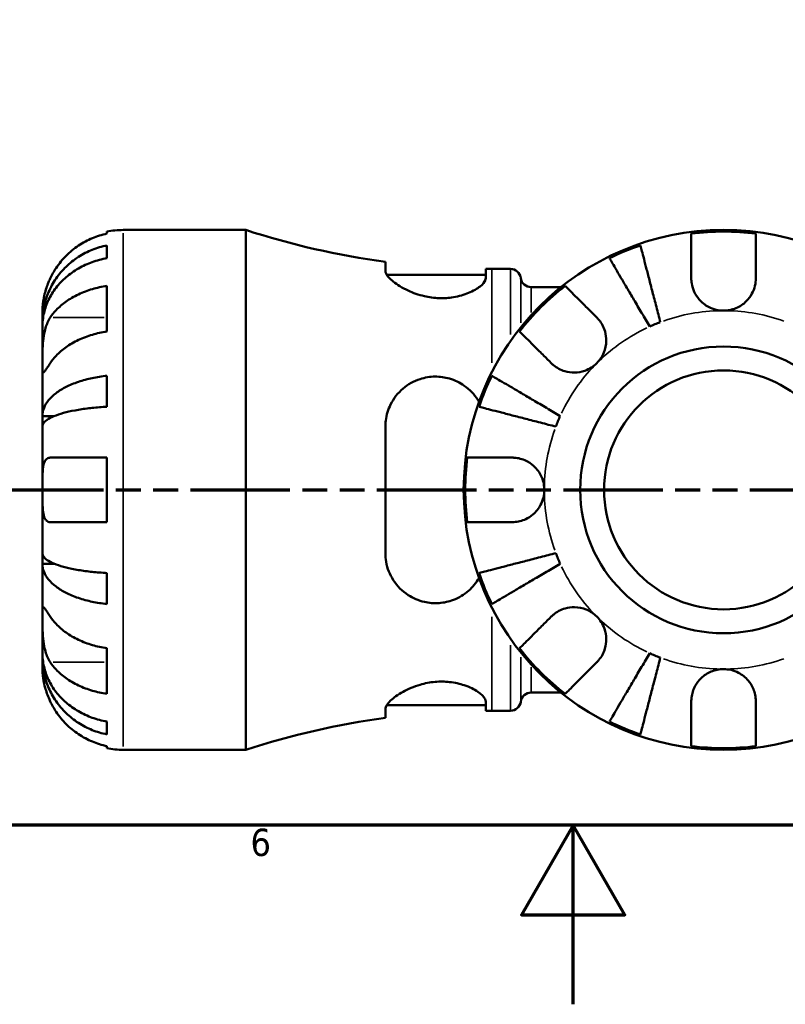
# Model space of a CAD drawing. Header units: millimetres. Extents: x 0 to 905, y -303 to 742.
# Tile 4 of 16: x 359 to 444, y 0 to 110. Entities that reach past the tile are written whole.
import ezdxf

# ---------------------------------------------------------------- set-up
doc = ezdxf.new("R2010")
doc.units = ezdxf.units.MM
doc.linetypes.add('DOUBLE_DASH_CHAIN', pattern=[1.2403, 0.6614, -0.0827, 0.1654, -0.0827, 0.1654, -0.0827])
for name, color, linetype, lineweight in [('Border (ANSI)', 7, 'Continuous', 70), ('Section Line (ANSI)', 7, 'DOUBLE_DASH_CHAIN', 70), ('Visible (ANSI)', 7, 'Continuous', 50), ('Visible Narrow (ANSI)', 7, 'Continuous', 35)]:
    doc.layers.add(name, color=color, linetype=linetype, lineweight=lineweight)
doc.styles.add('Note Text (ANSI)', font='tahoma.ttf')

# ---------------------------------------------------------------- blocks, each defined once
blk = doc.blocks.new('Borders Default Border')
at = {"layer": 'Border (ANSI)', "flags": 128}
for points in [[(20, 20), (20, 574), (821, 574), (821, 20), (20, 20)], [(420.5, 0), (420.5, 20), (414.73, 10), (426.27, 10), (420.5, 20)]]:
    blk.add_lwpolyline(points, dxfattribs=at)
at = {"layer": 'Border (ANSI)', "insert": (384.49, 16.49), "char_height": 3.05, "attachment_point": 7, "style": 'Note Text (ANSI)'}
blk.add_mtext('6', dxfattribs=at)
blk = doc.blocks.new('2dTransSection0')
at = {"layer": 'Section Line (ANSI)', "linetype": 'DOUBLE_DASH_CHAIN', "ltscale": 16.769241}
blk.add_line((315.41, 57.4), (700.99, 57.4), dxfattribs=at)

msp = doc.modelspace()

# ---------------------------------------------------------------- linework, layer by layer
at = {"layer": 'Visible (ANSI)'}
for p, q in [((368.479, 85.993), (368.479, 86.219)), ((370.279, 86.401), (383.959, 86.401)), ((383.959, 28.401), (383.959, 86.401)), ((368.479, 83.253), (368.479, 84.686)), ((399.539, 82.849), (399.539, 81.856)), ((399.699, 81.411), (410.739, 81.411)), ((410.739, 81.027), (410.739, 82.054)), ((411.419, 82.051), (413.499, 82.051)), ((368.479, 75.073), (368.479, 80.164)), ((415.801, 80.021), (419.131, 80.021)), ((361.279, 76.114), (361.279, 77.401)), ((361.279, 76.114), (361.297, 76.114)), ((361.279, 75.624), (361.279, 76.114)), ((361.279, 71.543), (361.279, 75.624)), ((361.279, 65.642), (361.279, 71.543)), ((368.479, 66.676), (368.479, 70.136)), ((361.279, 65.642), (362.604, 65.642)), ((361.279, 64.459), (361.279, 65.642)), ((361.279, 57.401), (361.279, 64.459)), ((399.539, 64.441), (399.539, 50.361)), ((368.479, 53.801), (368.479, 61.001)), ((361.279, 50.342), (361.279, 57.401)), ((361.279, 49.16), (361.279, 50.342)), ((361.279, 43.259), (361.279, 49.16)), ((361.279, 49.16), (362.604, 49.16)), ((368.479, 44.666), (368.479, 48.126)), ((361.279, 39.178), (361.279, 43.259)), ((368.479, 34.637), (368.479, 39.729)), ((361.279, 38.688), (361.279, 39.178)), ((361.279, 38.688), (361.297, 38.688)), ((361.279, 37.401), (361.279, 38.688)), ((415.801, 34.781), (419.131, 34.781)), ((399.699, 33.391), (410.739, 33.391)), ((410.739, 32.748), (410.739, 33.775)), ((399.539, 32.946), (399.539, 31.953)), ((411.419, 32.751), (413.499, 32.751)), ((368.479, 30.116), (368.479, 31.549)), ((368.479, 28.583), (368.479, 28.809)), ((370.279, 28.401), (383.959, 28.401))]:
    msp.add_line(p, q, dxfattribs=at)
for radius in [29, 16, 13.333]:
    msp.add_circle((437.279, 57.401), radius, dxfattribs=at)
for centre, radius, start, end in [((370.279, 77.401), 9, 90, 101.53696), ((411.419, 170.899), 88.848, 251.99689, 262.31585), ((437.279, 57.401), 28.818, 82.82379, 97.17621), ((437.279, 57.401), 28.818, 108.77511, 116.22489), ((411.419, 170.899), 88.848, 269.56148, 270), ((413.499, 80.891), 1.16, 7.18076, 90), ((415.801, 81.181), 1.16, 187.18076, 270), ((437.279, 57.401), 28.818, 127.82379, 142.17621), ((437.279, 57.401), 20, 110.66622, 114.33378), ((437.279, 57.401), 28.818, 153.77511, 161.22489), ((437.279, 57.401), 20, 155.66622, 159.33378), ((437.279, 57.401), 28.818, 172.82379, 187.17621), ((437.279, 57.401), 20, 200.66622, 204.33378), ((437.279, 57.401), 28.818, 198.77511, 206.22489), ((437.279, 57.401), 28.818, 217.82379, 232.17621), ((437.279, 57.401), 20, 245.66622, 249.33378), ((415.801, 33.621), 1.16, 90, 172.81924), ((413.499, 33.911), 1.16, 270, 352.81924), ((411.419, -56.097), 88.848, 97.68415, 108.00311), ((411.419, -56.097), 88.848, 90, 90.43852), ((437.279, 57.401), 28.818, 243.77511, 251.22489), ((370.279, 37.401), 9, 258.46304, 270), ((437.279, 57.401), 28.818, 262.82379, 277.17621)]:
    msp.add_arc(centre, radius, start, end, dxfattribs=at)
for points, knots in [([(368.479, 85.993), (367.904, 85.875), (367.343, 85.698), (366.334, 85.278), (365.794, 84.994), (364.788, 84.318), (364.321, 83.926), (363.534, 83.136), (363.143, 82.663), (362.557, 81.781), (362.338, 81.389), (362.155, 81.001)], [0.17075309, 0.17075309, 0.17075309, 0.17075309, 0.33215152, 0.33215152, 0.49888818, 0.49888818, 0.66562485, 0.66562485, 0.83351137, 0.83351137, 0.95687373, 0.95687373, 0.95687373, 0.95687373]), ([(433.679, 81.001), (433.679, 81.389), (433.679, 81.781), (433.679, 82.663), (433.679, 83.136), (433.679, 83.926), (433.679, 84.318), (433.679, 84.994), (433.679, 85.278), (433.679, 85.698), (433.679, 85.875), (433.679, 85.993)], [4.42788405, 4.42788405, 4.42788405, 4.42788405, 4.5512464, 4.5512464, 4.71913293, 4.71913293, 4.88586959, 4.88586959, 5.05260626, 5.05260626, 5.21400469, 5.21400469, 5.21400469, 5.21400469]), ([(440.879, 85.993), (440.879, 85.875), (440.879, 85.698), (440.879, 85.278), (440.879, 84.994), (440.879, 84.318), (440.879, 83.926), (440.879, 83.136), (440.879, 82.663), (440.879, 81.781), (440.879, 81.389), (440.879, 81.001)], [0.17075309, 0.17075309, 0.17075309, 0.17075309, 0.33215152, 0.33215152, 0.49888818, 0.49888818, 0.66562485, 0.66562485, 0.83351137, 0.83351137, 0.95687373, 0.95687373, 0.95687373, 0.95687373]), ([(361.279, 76.114), (361.279, 76.655), (361.334, 77.246), (361.571, 78.404), (361.753, 78.971), (362.179, 79.969), (362.462, 80.493), (363.136, 81.471), (363.527, 81.926), (364.312, 82.688), (364.78, 83.066), (365.787, 83.719), (366.326, 83.993), (367.338, 84.399), (367.902, 84.571), (368.479, 84.686)], [4.0142509, 4.0142509, 4.0142509, 4.0142509, 4.1819549, 4.1819549, 4.3496588, 4.3496588, 4.5167189, 4.5167189, 4.6837789, 4.6837789, 4.8504333, 4.8504333, 5.0170876, 5.0170876, 5.1791816, 5.1791816, 5.1791816, 5.1791816]), ([(428.004, 84.686), (428.033, 84.571), (428.078, 84.399), (428.183, 83.993), (428.254, 83.719), (428.423, 83.066), (428.52, 82.688), (428.717, 81.926), (428.835, 81.471), (429.088, 80.493), (429.223, 79.969), (429.482, 78.971), (429.628, 78.404), (429.928, 77.246), (430.081, 76.655), (430.22, 76.114)], [0.1707461, 0.1707461, 0.1707461, 0.1707461, 0.33284, 0.33284, 0.4994944, 0.4994944, 0.6661487, 0.6661487, 0.8332087, 0.8332087, 1.0002688, 1.0002688, 1.1679728, 1.1679728, 1.3356767, 1.3356767, 1.3356767, 1.3356767]), ([(368.479, 83.253), (367.902, 83.151), (367.338, 82.998), (366.326, 82.636), (365.787, 82.392), (364.78, 81.811), (364.312, 81.475), (363.527, 80.796), (363.136, 80.392), (362.462, 79.521), (362.179, 79.055), (361.753, 78.167), (361.571, 77.662), (361.334, 76.632), (361.279, 76.106), (361.279, 75.624)], [0.1707461, 0.1707461, 0.1707461, 0.1707461, 0.33284, 0.33284, 0.4994944, 0.4994944, 0.6661487, 0.6661487, 0.8332087, 0.8332087, 1.0002688, 1.0002688, 1.1679728, 1.1679728, 1.3356767, 1.3356767, 1.3356767, 1.3356767]), ([(429.038, 75.624), (428.754, 76.106), (428.444, 76.632), (427.837, 77.662), (427.54, 78.167), (427.017, 79.055), (426.742, 79.521), (426.229, 80.392), (425.991, 80.796), (425.592, 81.475), (425.393, 81.811), (425.051, 82.392), (424.908, 82.636), (424.695, 82.998), (424.604, 83.151), (424.544, 83.253)], [4.0142513, 4.0142513, 4.0142513, 4.0142513, 4.1819552, 4.1819552, 4.3496592, 4.3496592, 4.5167193, 4.5167193, 4.6837793, 4.6837793, 4.8504337, 4.8504337, 5.017088, 5.017088, 5.179182, 5.179182, 5.179182, 5.179182]), ([(410.739, 81.027), (410.739, 80.962), (410.726, 80.895), (410.623, 80.604), (410.423, 80.359), (409.794, 79.853), (409.355, 79.593), (408.328, 79.168), (407.759, 78.999), (406.621, 78.815), (406.085, 78.779), (404.977, 78.818), (404.425, 78.894), (403.24, 79.167), (402.633, 79.383), (401.421, 79.943), (400.854, 80.302), (400.034, 80.966), (399.759, 81.273), (399.569, 81.653), (399.539, 81.76), (399.539, 81.856)], [-1.9615319, -1.9615319, -1.9615319, -1.9615319, -1.8935483, -1.8935483, -1.6793131, -1.6793131, -1.4547755, -1.4547755, -1.2502186, -1.2502186, -1.0843743, -1.0843743, -0.9161356, -0.9161356, -0.7095462, -0.7095462, -0.4504903, -0.4504903, -0.2130161, -0.2130161, -0.1082794, -0.1082794, -0.1082794, -0.1082794]), ([(362.155, 81.001), (362.088, 80.858), (362.023, 80.713), (361.874, 80.354), (361.793, 80.14), (361.644, 79.699), (361.578, 79.475), (361.445, 78.949), (361.39, 78.663), (361.309, 78.1), (361.292, 77.851), (361.277, 77.495), (361.279, 77.401), (361.279, 77.401)], [-0.57647647, -0.57647647, -0.57647647, -0.57647647, -0.52968676, -0.52968676, -0.46054026, -0.46054026, -0.38562403, -0.38562403, -0.27730827, -0.27730827, -0.14258086, -0.14258086, 0, 0, 0, 0]), ([(437.279, 77.401), (436.997, 77.401), (436.716, 77.434), (436.151, 77.569), (435.87, 77.675), (435.203, 78.025), (434.846, 78.31), (434.329, 78.91), (434.147, 79.195), (433.87, 79.798), (433.777, 80.11), (433.694, 80.617), (433.679, 80.81), (433.679, 81.001)], [0, 0, 0, 0, 0.08461469, 0.08461469, 0.17434236, 0.17434236, 0.31088758, 0.31088758, 0.41427183, 0.41427183, 0.51665709, 0.51665709, 0.58005471, 0.58005471, 0.58005471, 0.58005471]), ([(440.879, 81.001), (440.879, 80.732), (440.849, 80.459), (440.715, 79.881), (440.603, 79.581), (440.283, 78.986), (440.071, 78.7), (439.488, 78.12), (439.097, 77.859), (438.227, 77.495), (437.755, 77.401), (437.279, 77.401)], [-0.58010577, -0.58010577, -0.58010577, -0.58010577, -0.49097123, -0.49097123, -0.39110552, -0.39110552, -0.28318425, -0.28318425, -0.14288781, -0.14288781, 0, 0, 0, 0]), ([(362.155, 76.634), (362.338, 76.908), (362.557, 77.186), (363.143, 77.81), (363.534, 78.144), (364.321, 78.703), (364.788, 78.98), (365.794, 79.457), (366.334, 79.658), (367.343, 79.955), (367.904, 80.081), (368.479, 80.164)], [4.42788405, 4.42788405, 4.42788405, 4.42788405, 4.5512464, 4.5512464, 4.71913293, 4.71913293, 4.88586959, 4.88586959, 5.05260626, 5.05260626, 5.21400469, 5.21400469, 5.21400469, 5.21400469]), ([(419.607, 80.164), (419.69, 80.081), (419.816, 79.955), (420.113, 79.658), (420.314, 79.457), (420.791, 78.98), (421.068, 78.703), (421.627, 78.144), (421.961, 77.81), (422.585, 77.186), (422.863, 76.908), (423.137, 76.634)], [0.17075309, 0.17075309, 0.17075309, 0.17075309, 0.33215152, 0.33215152, 0.49888818, 0.49888818, 0.66562485, 0.66562485, 0.83351137, 0.83351137, 0.95687373, 0.95687373, 0.95687373, 0.95687373]), ([(361.279, 71.543), (361.279, 71.726), (361.279, 71.929), (361.28, 72.38), (361.282, 72.63), (361.297, 73.258), (361.315, 73.643), (361.391, 74.397), (361.447, 74.758), (361.584, 75.343), (361.652, 75.573), (361.809, 75.997), (361.897, 76.192), (362.046, 76.463), (362.099, 76.551), (362.155, 76.634)], [0, 0, 0, 0, 0.07774953, 0.07774953, 0.16081914, 0.16081914, 0.27783798, 0.27783798, 0.3882896, 0.3882896, 0.46542959, 0.46542959, 0.54035429, 0.54035429, 0.57953204, 0.57953204, 0.57953204, 0.57953204]), ([(423.137, 76.634), (423.225, 76.546), (423.31, 76.452), (423.535, 76.174), (423.664, 75.979), (423.889, 75.552), (423.983, 75.321), (424.149, 74.741), (424.197, 74.388), (424.184, 73.582), (424.092, 73.136), (423.74, 72.279), (423.473, 71.88), (423.137, 71.543)], [-0.58004807, -0.58004807, -0.58004807, -0.58004807, -0.5384523, -0.5384523, -0.46383793, -0.46383793, -0.3862639, -0.3862639, -0.27840269, -0.27840269, -0.14277912, -0.14277912, 0, 0, 0, 0]), ([(368.479, 75.073), (367.904, 74.99), (367.343, 74.864), (366.334, 74.567), (365.794, 74.366), (364.788, 73.889), (364.321, 73.612), (363.534, 73.052), (363.143, 72.718), (362.557, 72.095), (362.338, 71.817), (362.155, 71.543)], [0.17075309, 0.17075309, 0.17075309, 0.17075309, 0.33215152, 0.33215152, 0.49888818, 0.49888818, 0.66562485, 0.66562485, 0.83351137, 0.83351137, 0.95687373, 0.95687373, 0.95687373, 0.95687373]), ([(418.046, 71.543), (417.772, 71.817), (417.494, 72.095), (416.87, 72.718), (416.536, 73.052), (415.977, 73.612), (415.7, 73.889), (415.222, 74.366), (415.022, 74.567), (414.725, 74.864), (414.599, 74.99), (414.515, 75.073)], [4.42788405, 4.42788405, 4.42788405, 4.42788405, 4.5512464, 4.5512464, 4.71913293, 4.71913293, 4.88586959, 4.88586959, 5.05260626, 5.05260626, 5.21400469, 5.21400469, 5.21400469, 5.21400469]), ([(362.155, 71.543), (362.096, 71.454), (362.039, 71.37), (361.889, 71.145), (361.802, 71.016), (361.646, 70.79), (361.578, 70.697), (361.444, 70.531), (361.39, 70.483), (361.309, 70.496), (361.292, 70.588), (361.277, 70.94), (361.279, 71.207), (361.279, 71.543)], [-0.58004807, -0.58004807, -0.58004807, -0.58004807, -0.5384523, -0.5384523, -0.46383793, -0.46383793, -0.3862639, -0.3862639, -0.27840269, -0.27840269, -0.14277912, -0.14277912, 0, 0, 0, 0]), ([(423.137, 71.543), (422.954, 71.36), (422.751, 71.197), (422.3, 70.908), (422.05, 70.786), (421.422, 70.564), (421.037, 70.495), (420.283, 70.483), (419.922, 70.533), (419.337, 70.705), (419.107, 70.8), (418.682, 71.027), (418.488, 71.158), (418.217, 71.38), (418.129, 71.46), (418.046, 71.543)], [0, 0, 0, 0, 0.07774953, 0.07774953, 0.16081914, 0.16081914, 0.27783798, 0.27783798, 0.3882896, 0.3882896, 0.46542959, 0.46542959, 0.54035429, 0.54035429, 0.57953204, 0.57953204, 0.57953204, 0.57953204]), ([(361.279, 65.642), (361.279, 65.926), (361.334, 66.236), (361.571, 66.843), (361.753, 67.14), (362.179, 67.663), (362.462, 67.938), (363.136, 68.451), (363.527, 68.689), (364.312, 69.088), (364.78, 69.287), (365.787, 69.629), (366.326, 69.772), (367.338, 69.985), (367.902, 70.076), (368.479, 70.136)], [4.0142509, 4.0142509, 4.0142509, 4.0142509, 4.1819549, 4.1819549, 4.3496588, 4.3496588, 4.5167189, 4.5167189, 4.6837789, 4.6837789, 4.8504333, 4.8504333, 5.0170876, 5.0170876, 5.1791816, 5.1791816, 5.1791816, 5.1791816]), ([(399.539, 64.441), (399.539, 64.673), (399.553, 64.903), (399.66, 65.766), (399.846, 66.372), (400.461, 67.612), (400.935, 68.218), (402.062, 69.174), (402.703, 69.538), (403.95, 69.942), (404.518, 70.037), (405.64, 70.044), (406.174, 69.971), (407.294, 69.648), (407.854, 69.377), (408.958, 68.603), (409.466, 68.068), (409.904, 67.384), (409.95, 67.308), (409.995, 67.23)], [-1.9825536, -1.9825536, -1.9825536, -1.9825536, -1.909933, -1.909933, -1.7075802, -1.7075802, -1.4589548, -1.4589548, -1.2260214, -1.2260214, -1.0497889, -1.0497889, -0.8872032, -0.8872032, -0.6971386, -0.6971386, -0.4663566, -0.4663566, -0.4375721, -0.4375721, -0.4375721, -0.4375721]), ([(411.427, 70.136), (411.529, 70.076), (411.682, 69.985), (412.044, 69.772), (412.288, 69.629), (412.869, 69.287), (413.205, 69.088), (413.883, 68.689), (414.288, 68.451), (415.158, 67.938), (415.625, 67.663), (416.513, 67.14), (417.018, 66.843), (418.048, 66.236), (418.574, 65.926), (419.056, 65.642)], [0.1707461, 0.1707461, 0.1707461, 0.1707461, 0.33284, 0.33284, 0.4994944, 0.4994944, 0.6661487, 0.6661487, 0.8332087, 0.8332087, 1.0002688, 1.0002688, 1.1679728, 1.1679728, 1.3356767, 1.3356767, 1.3356767, 1.3356767]), ([(368.479, 66.676), (367.902, 66.647), (367.338, 66.602), (366.326, 66.497), (365.787, 66.426), (364.78, 66.257), (364.312, 66.16), (363.527, 65.962), (363.136, 65.845), (362.462, 65.592), (362.179, 65.456), (361.753, 65.198), (361.571, 65.052), (361.334, 64.752), (361.279, 64.599), (361.279, 64.459)], [0.1707461, 0.1707461, 0.1707461, 0.1707461, 0.33284, 0.33284, 0.4994944, 0.4994944, 0.6661487, 0.6661487, 0.8332087, 0.8332087, 1.0002688, 1.0002688, 1.1679728, 1.1679728, 1.3356767, 1.3356767, 1.3356767, 1.3356767]), ([(418.566, 64.459), (418.025, 64.599), (417.434, 64.752), (416.276, 65.052), (415.709, 65.198), (414.711, 65.456), (414.187, 65.592), (413.209, 65.845), (412.754, 65.962), (411.992, 66.16), (411.614, 66.257), (410.961, 66.426), (410.687, 66.497), (410.281, 66.602), (410.109, 66.647), (409.994, 66.676)], [4.0142509, 4.0142509, 4.0142509, 4.0142509, 4.1819549, 4.1819549, 4.3496588, 4.3496588, 4.5167189, 4.5167189, 4.6837789, 4.6837789, 4.8504333, 4.8504333, 5.0170876, 5.0170876, 5.1791816, 5.1791816, 5.1791816, 5.1791816]), ([(361.279, 57.401), (361.279, 57.694), (361.279, 57.985), (361.281, 58.582), (361.284, 58.882), (361.31, 59.566), (361.342, 59.92), (361.456, 60.404), (361.518, 60.565), (361.651, 60.77), (361.71, 60.834), (361.836, 60.927), (361.902, 60.959), (362.031, 60.993), (362.092, 61.001), (362.155, 61.001)], [0, 0, 0, 0, 0.08783311, 0.08783311, 0.18435408, 0.18435408, 0.32279749, 0.32279749, 0.41754463, 0.41754463, 0.47774931, 0.47774931, 0.53276241, 0.53276241, 0.57681269, 0.57681269, 0.57681269, 0.57681269]), ([(362.155, 61.001), (362.338, 61.001), (362.557, 61.001), (363.143, 61.001), (363.534, 61.001), (364.321, 61.001), (364.788, 61.001), (365.794, 61.001), (366.334, 61.001), (367.343, 61.001), (367.904, 61.001), (368.479, 61.001)], [4.42788405, 4.42788405, 4.42788405, 4.42788405, 4.5512464, 4.5512464, 4.71913293, 4.71913293, 4.88586959, 4.88586959, 5.05260626, 5.05260626, 5.21400469, 5.21400469, 5.21400469, 5.21400469]), ([(408.687, 61.001), (408.805, 61.001), (408.982, 61.001), (409.402, 61.001), (409.686, 61.001), (410.362, 61.001), (410.754, 61.001), (411.544, 61.001), (412.017, 61.001), (412.899, 61.001), (413.291, 61.001), (413.679, 61.001)], [0.17075309, 0.17075309, 0.17075309, 0.17075309, 0.33215152, 0.33215152, 0.49888818, 0.49888818, 0.66562485, 0.66562485, 0.83351137, 0.83351137, 0.95687373, 0.95687373, 0.95687373, 0.95687373]), ([(413.679, 61.001), (413.822, 61.001), (413.966, 60.992), (414.326, 60.949), (414.54, 60.903), (414.981, 60.766), (415.205, 60.671), (415.731, 60.38), (416.017, 60.162), (416.58, 59.58), (416.829, 59.201), (417.185, 58.347), (417.279, 57.876), (417.279, 57.401)], [-0.57647647, -0.57647647, -0.57647647, -0.57647647, -0.52968676, -0.52968676, -0.46054026, -0.46054026, -0.38562403, -0.38562403, -0.27730827, -0.27730827, -0.14258086, -0.14258086, 0, 0, 0, 0]), ([(362.155, 53.801), (362.153, 53.801), (362.151, 53.801), (362.061, 53.802), (361.978, 53.817), (361.834, 53.876), (361.772, 53.916), (361.648, 54.034), (361.588, 54.118), (361.45, 54.399), (361.391, 54.631), (361.308, 55.231), (361.292, 55.605), (361.277, 56.454), (361.279, 56.925), (361.279, 57.401)], [-0.58332629, -0.58332629, -0.58332629, -0.58332629, -0.58206847, -0.58206847, -0.51861604, -0.51861604, -0.4628074, -0.4628074, -0.39473272, -0.39473272, -0.27692423, -0.27692423, -0.14288351, -0.14288351, 0, 0, 0, 0]), ([(417.279, 57.401), (417.279, 57.121), (417.246, 56.841), (417.111, 56.273), (417.004, 55.988), (416.646, 55.31), (416.353, 54.948), (415.758, 54.445), (415.491, 54.275), (414.999, 54.044), (414.783, 53.967), (414.34, 53.854), (414.114, 53.82), (413.819, 53.803), (413.749, 53.801), (413.679, 53.801)], [-2.49913258, -2.49913258, -2.49913258, -2.49913258, -2.41505436, -2.41505436, -2.32384732, -2.32384732, -2.1841143, -2.1841143, -2.08674766, -2.08674766, -2.01440674, -2.01440674, -1.93994266, -1.93994266, -1.91637503, -1.91637503, -1.91637503, -1.91637503]), ([(368.479, 53.801), (367.904, 53.801), (367.343, 53.801), (366.334, 53.801), (365.794, 53.801), (364.788, 53.801), (364.321, 53.801), (363.534, 53.801), (363.143, 53.801), (362.557, 53.801), (362.338, 53.801), (362.155, 53.801)], [0.17075309, 0.17075309, 0.17075309, 0.17075309, 0.33215152, 0.33215152, 0.49888818, 0.49888818, 0.66562485, 0.66562485, 0.83351137, 0.83351137, 0.95687373, 0.95687373, 0.95687373, 0.95687373]), ([(413.679, 53.801), (413.291, 53.801), (412.899, 53.801), (412.017, 53.801), (411.544, 53.801), (410.754, 53.801), (410.362, 53.801), (409.686, 53.801), (409.402, 53.801), (408.982, 53.801), (408.805, 53.801), (408.687, 53.801)], [4.42788405, 4.42788405, 4.42788405, 4.42788405, 4.5512464, 4.5512464, 4.71913293, 4.71913293, 4.88586959, 4.88586959, 5.05260626, 5.05260626, 5.21400469, 5.21400469, 5.21400469, 5.21400469]), ([(361.279, 50.342), (361.279, 50.203), (361.334, 50.05), (361.571, 49.75), (361.753, 49.604), (362.179, 49.345), (362.462, 49.21), (363.136, 48.957), (363.527, 48.839), (364.312, 48.642), (364.78, 48.545), (365.787, 48.376), (366.326, 48.305), (367.338, 48.2), (367.902, 48.155), (368.479, 48.126)], [4.0142509, 4.0142509, 4.0142509, 4.0142509, 4.1819549, 4.1819549, 4.3496588, 4.3496588, 4.5167189, 4.5167189, 4.6837789, 4.6837789, 4.8504333, 4.8504333, 5.0170876, 5.0170876, 5.1791816, 5.1791816, 5.1791816, 5.1791816]), ([(409.995, 47.572), (409.688, 47.036), (409.291, 46.551), (408.328, 45.712), (407.759, 45.366), (406.621, 44.933), (406.085, 44.814), (404.977, 44.735), (404.425, 44.78), (403.24, 45.05), (402.633, 45.312), (401.421, 46.097), (400.854, 46.67), (400.034, 47.947), (399.759, 48.637), (399.569, 49.697), (399.539, 50.027), (399.539, 50.361)], [-1.652414, -1.652414, -1.652414, -1.652414, -1.4547755, -1.4547755, -1.2502186, -1.2502186, -1.0843743, -1.0843743, -0.9161356, -0.9161356, -0.7095462, -0.7095462, -0.4504903, -0.4504903, -0.2130161, -0.2130161, -0.1082794, -0.1082794, -0.1082794, -0.1082794]), ([(409.994, 48.126), (410.109, 48.155), (410.281, 48.2), (410.687, 48.305), (410.961, 48.376), (411.614, 48.545), (411.992, 48.642), (412.754, 48.839), (413.209, 48.957), (414.187, 49.21), (414.711, 49.345), (415.709, 49.604), (416.276, 49.75), (417.434, 50.05), (418.025, 50.203), (418.566, 50.342)], [0.1707461, 0.1707461, 0.1707461, 0.1707461, 0.33284, 0.33284, 0.4994944, 0.4994944, 0.6661487, 0.6661487, 0.8332087, 0.8332087, 1.0002688, 1.0002688, 1.1679728, 1.1679728, 1.3356767, 1.3356767, 1.3356767, 1.3356767]), ([(368.479, 44.666), (367.902, 44.726), (367.338, 44.817), (366.326, 45.03), (365.787, 45.173), (364.78, 45.515), (364.312, 45.714), (363.527, 46.113), (363.136, 46.351), (362.462, 46.864), (362.179, 47.139), (361.753, 47.662), (361.571, 47.959), (361.334, 48.566), (361.279, 48.876), (361.279, 49.16)], [0.1707461, 0.1707461, 0.1707461, 0.1707461, 0.33284, 0.33284, 0.4994944, 0.4994944, 0.6661487, 0.6661487, 0.8332087, 0.8332087, 1.0002688, 1.0002688, 1.1679728, 1.1679728, 1.3356767, 1.3356767, 1.3356767, 1.3356767]), ([(419.056, 49.16), (418.574, 48.876), (418.048, 48.566), (417.018, 47.959), (416.513, 47.662), (415.625, 47.139), (415.158, 46.864), (414.288, 46.351), (413.883, 46.113), (413.205, 45.714), (412.869, 45.515), (412.288, 45.173), (412.044, 45.03), (411.682, 44.817), (411.529, 44.726), (411.427, 44.666)], [4.0142509, 4.0142509, 4.0142509, 4.0142509, 4.1819549, 4.1819549, 4.3496588, 4.3496588, 4.5167189, 4.5167189, 4.6837789, 4.6837789, 4.8504333, 4.8504333, 5.0170876, 5.0170876, 5.1791816, 5.1791816, 5.1791816, 5.1791816]), ([(361.279, 43.259), (361.279, 43.442), (361.279, 43.605), (361.28, 43.894), (361.282, 44.016), (361.297, 44.238), (361.315, 44.307), (361.391, 44.319), (361.447, 44.269), (361.584, 44.097), (361.652, 44.002), (361.809, 43.775), (361.897, 43.644), (362.046, 43.422), (362.099, 43.342), (362.155, 43.259)], [0, 0, 0, 0, 0.07774953, 0.07774953, 0.16081914, 0.16081914, 0.27783798, 0.27783798, 0.3882896, 0.3882896, 0.46542959, 0.46542959, 0.54035429, 0.54035429, 0.57953204, 0.57953204, 0.57953204, 0.57953204]), ([(418.046, 43.259), (418.134, 43.347), (418.228, 43.432), (418.506, 43.657), (418.701, 43.786), (419.128, 44.011), (419.359, 44.105), (419.939, 44.271), (420.292, 44.319), (421.098, 44.306), (421.544, 44.214), (422.401, 43.862), (422.8, 43.595), (423.137, 43.259)], [-0.58004807, -0.58004807, -0.58004807, -0.58004807, -0.5384523, -0.5384523, -0.46383793, -0.46383793, -0.3862639, -0.3862639, -0.27840269, -0.27840269, -0.14277912, -0.14277912, 0, 0, 0, 0]), ([(362.155, 38.168), (362.096, 38.256), (362.039, 38.35), (361.889, 38.628), (361.802, 38.823), (361.646, 39.25), (361.578, 39.481), (361.444, 40.061), (361.39, 40.414), (361.309, 41.22), (361.292, 41.666), (361.277, 42.523), (361.279, 42.922), (361.279, 43.259)], [-0.58004807, -0.58004807, -0.58004807, -0.58004807, -0.5384523, -0.5384523, -0.46383793, -0.46383793, -0.3862639, -0.3862639, -0.27840269, -0.27840269, -0.14277912, -0.14277912, 0, 0, 0, 0]), ([(362.155, 43.259), (362.338, 42.985), (362.557, 42.707), (363.143, 42.083), (363.534, 41.749), (364.321, 41.19), (364.788, 40.913), (365.794, 40.436), (366.334, 40.235), (367.343, 39.938), (367.904, 39.812), (368.479, 39.729)], [4.42788405, 4.42788405, 4.42788405, 4.42788405, 4.5512464, 4.5512464, 4.71913293, 4.71913293, 4.88586959, 4.88586959, 5.05260626, 5.05260626, 5.21400469, 5.21400469, 5.21400469, 5.21400469]), ([(414.515, 39.729), (414.599, 39.812), (414.725, 39.938), (415.022, 40.235), (415.222, 40.436), (415.7, 40.913), (415.977, 41.19), (416.536, 41.749), (416.87, 42.083), (417.494, 42.707), (417.772, 42.985), (418.046, 43.259)], [0.17075309, 0.17075309, 0.17075309, 0.17075309, 0.33215152, 0.33215152, 0.49888818, 0.49888818, 0.66562485, 0.66562485, 0.83351137, 0.83351137, 0.95687373, 0.95687373, 0.95687373, 0.95687373]), ([(423.137, 43.259), (423.32, 43.076), (423.483, 42.873), (423.772, 42.422), (423.894, 42.172), (424.116, 41.544), (424.185, 41.159), (424.197, 40.405), (424.147, 40.044), (423.975, 39.459), (423.88, 39.229), (423.653, 38.804), (423.522, 38.61), (423.3, 38.339), (423.22, 38.251), (423.137, 38.168)], [0, 0, 0, 0, 0.07774953, 0.07774953, 0.16081914, 0.16081914, 0.27783798, 0.27783798, 0.3882896, 0.3882896, 0.46542959, 0.46542959, 0.54035429, 0.54035429, 0.57953204, 0.57953204, 0.57953204, 0.57953204]), ([(361.279, 39.178), (361.279, 38.696), (361.334, 38.17), (361.571, 37.14), (361.753, 36.635), (362.179, 35.747), (362.462, 35.28), (363.136, 34.41), (363.527, 34.005), (364.312, 33.327), (364.78, 32.991), (365.787, 32.41), (366.326, 32.166), (367.338, 31.804), (367.902, 31.651), (368.479, 31.549)], [4.0142509, 4.0142509, 4.0142509, 4.0142509, 4.1819549, 4.1819549, 4.3496588, 4.3496588, 4.5167189, 4.5167189, 4.6837789, 4.6837789, 4.8504333, 4.8504333, 5.0170876, 5.0170876, 5.1791816, 5.1791816, 5.1791816, 5.1791816]), ([(368.479, 30.116), (367.902, 30.231), (367.338, 30.403), (366.326, 30.809), (365.787, 31.083), (364.78, 31.736), (364.312, 32.114), (363.527, 32.876), (363.136, 33.331), (362.462, 34.309), (362.179, 34.833), (361.753, 35.831), (361.571, 36.398), (361.334, 37.556), (361.279, 38.147), (361.279, 38.688)], [0.1707461, 0.1707461, 0.1707461, 0.1707461, 0.33284, 0.33284, 0.4994944, 0.4994944, 0.6661487, 0.6661487, 0.8332087, 0.8332087, 1.0002688, 1.0002688, 1.1679728, 1.1679728, 1.3356767, 1.3356767, 1.3356767, 1.3356767]), ([(424.544, 31.549), (424.604, 31.651), (424.695, 31.804), (424.908, 32.166), (425.051, 32.41), (425.393, 32.991), (425.592, 33.327), (425.991, 34.005), (426.229, 34.41), (426.742, 35.28), (427.017, 35.747), (427.54, 36.635), (427.837, 37.14), (428.444, 38.17), (428.754, 38.696), (429.038, 39.178)], [0.1707461, 0.1707461, 0.1707461, 0.1707461, 0.33284, 0.33284, 0.4994944, 0.4994944, 0.6661487, 0.6661487, 0.8332087, 0.8332087, 1.0002688, 1.0002688, 1.1679728, 1.1679728, 1.3356767, 1.3356767, 1.3356767, 1.3356767]), ([(430.22, 38.688), (430.081, 38.147), (429.928, 37.556), (429.628, 36.398), (429.482, 35.831), (429.223, 34.833), (429.088, 34.309), (428.835, 33.331), (428.717, 32.876), (428.52, 32.114), (428.423, 31.736), (428.254, 31.083), (428.183, 30.809), (428.078, 30.403), (428.033, 30.231), (428.004, 30.116)], [4.0142509, 4.0142509, 4.0142509, 4.0142509, 4.1819549, 4.1819549, 4.3496588, 4.3496588, 4.5167189, 4.5167189, 4.683779, 4.683779, 4.8504333, 4.8504333, 5.0170876, 5.0170876, 5.1791816, 5.1791816, 5.1791816, 5.1791816]), ([(361.279, 37.401), (361.279, 37.401), (361.279, 37.368), (361.281, 37.233), (361.283, 37.126), (361.306, 36.768), (361.334, 36.475), (361.441, 35.88), (361.501, 35.613), (361.639, 35.121), (361.708, 34.905), (361.868, 34.462), (361.959, 34.236), (362.09, 33.941), (362.122, 33.871), (362.155, 33.801)], [-2.49913258, -2.49913258, -2.49913258, -2.49913258, -2.41505436, -2.41505436, -2.32384732, -2.32384732, -2.1841143, -2.1841143, -2.08674766, -2.08674766, -2.01440674, -2.01440674, -1.93994266, -1.93994266, -1.91637503, -1.91637503, -1.91637503, -1.91637503]), ([(368.479, 34.637), (367.904, 34.721), (367.343, 34.847), (366.334, 35.144), (365.794, 35.344), (364.788, 35.822), (364.321, 36.099), (363.534, 36.658), (363.143, 36.992), (362.557, 37.616), (362.338, 37.894), (362.155, 38.168)], [0.17075309, 0.17075309, 0.17075309, 0.17075309, 0.33215152, 0.33215152, 0.49888818, 0.49888818, 0.66562485, 0.66562485, 0.83351137, 0.83351137, 0.95687373, 0.95687373, 0.95687373, 0.95687373]), ([(423.137, 38.168), (422.863, 37.894), (422.585, 37.616), (421.961, 36.992), (421.627, 36.658), (421.068, 36.099), (420.791, 35.822), (420.314, 35.344), (420.113, 35.144), (419.816, 34.847), (419.69, 34.721), (419.607, 34.637)], [4.42788748, 4.42788748, 4.42788748, 4.42788748, 4.55124983, 4.55124983, 4.71913636, 4.71913636, 4.88587302, 4.88587302, 5.05260969, 5.05260969, 5.21400811, 5.21400811, 5.21400811, 5.21400811]), ([(433.679, 33.801), (433.679, 33.944), (433.687, 34.088), (433.731, 34.448), (433.776, 34.662), (433.914, 35.103), (434.009, 35.327), (434.3, 35.853), (434.518, 36.139), (435.1, 36.702), (435.479, 36.951), (436.333, 37.307), (436.804, 37.401), (437.279, 37.401)], [-0.57647647, -0.57647647, -0.57647647, -0.57647647, -0.52968676, -0.52968676, -0.46054026, -0.46054026, -0.38562403, -0.38562403, -0.27730827, -0.27730827, -0.14258086, -0.14258086, 0, 0, 0, 0]), ([(437.279, 37.401), (437.559, 37.401), (437.838, 37.368), (438.407, 37.233), (438.692, 37.126), (439.37, 36.768), (439.732, 36.475), (440.235, 35.88), (440.405, 35.613), (440.636, 35.121), (440.713, 34.905), (440.825, 34.462), (440.86, 34.236), (440.877, 33.941), (440.879, 33.871), (440.879, 33.801)], [-2.49913258, -2.49913258, -2.49913258, -2.49913258, -2.41505436, -2.41505436, -2.32384732, -2.32384732, -2.1841143, -2.1841143, -2.08674766, -2.08674766, -2.01440674, -2.01440674, -1.93994266, -1.93994266, -1.91637503, -1.91637503, -1.91637503, -1.91637503]), ([(399.539, 32.946), (399.539, 33.013), (399.553, 33.085), (399.66, 33.375), (399.846, 33.623), (400.461, 34.21), (400.935, 34.557), (402.062, 35.178), (402.703, 35.456), (403.95, 35.816), (404.518, 35.926), (405.64, 36.023), (406.174, 36.018), (407.294, 35.9), (407.854, 35.772), (408.958, 35.402), (409.466, 35.146), (410.265, 34.604), (410.543, 34.318), (410.715, 33.961), (410.739, 33.865), (410.739, 33.775)], [-1.9825536, -1.9825536, -1.9825536, -1.9825536, -1.909933, -1.909933, -1.7075802, -1.7075802, -1.4589548, -1.4589548, -1.2260214, -1.2260214, -1.0497889, -1.0497889, -0.8872032, -0.8872032, -0.6971386, -0.6971386, -0.4663566, -0.4663566, -0.223271, -0.223271, -0.128267, -0.128267, -0.128267, -0.128267]), ([(362.155, 33.801), (362.338, 33.413), (362.557, 33.021), (363.143, 32.139), (363.534, 31.666), (364.321, 30.876), (364.788, 30.484), (365.794, 29.808), (366.334, 29.524), (367.343, 29.104), (367.904, 28.927), (368.479, 28.809)], [4.42788405, 4.42788405, 4.42788405, 4.42788405, 4.5512464, 4.5512464, 4.71913293, 4.71913293, 4.88586959, 4.88586959, 5.05260626, 5.05260626, 5.21400469, 5.21400469, 5.21400469, 5.21400469]), ([(433.679, 28.809), (433.679, 28.927), (433.679, 29.104), (433.679, 29.524), (433.679, 29.808), (433.679, 30.484), (433.679, 30.876), (433.679, 31.666), (433.679, 32.139), (433.679, 33.021), (433.679, 33.413), (433.679, 33.801)], [0.17075309, 0.17075309, 0.17075309, 0.17075309, 0.33215152, 0.33215152, 0.49888818, 0.49888818, 0.66562485, 0.66562485, 0.83351137, 0.83351137, 0.95687373, 0.95687373, 0.95687373, 0.95687373]), ([(440.879, 33.801), (440.879, 33.413), (440.879, 33.021), (440.879, 32.139), (440.879, 31.666), (440.879, 30.876), (440.879, 30.484), (440.879, 29.808), (440.879, 29.524), (440.879, 29.104), (440.879, 28.927), (440.879, 28.809)], [4.42788405, 4.42788405, 4.42788405, 4.42788405, 4.5512464, 4.5512464, 4.71913293, 4.71913293, 4.88586959, 4.88586959, 5.05260626, 5.05260626, 5.21400469, 5.21400469, 5.21400469, 5.21400469])]:
    msp.add_open_spline(points, degree=3, knots=knots, dxfattribs=at)
at = {"layer": 'Visible Narrow (ANSI)'}
for p, q in [((370.279, 28.758), (370.279, 86.044)), ((411.419, 71.562), (411.419, 82.02)), ((413.499, 74.743), (413.499, 82.03)), ((414.65, 76.054), (414.65, 81.022)), ((415.801, 80.013), (415.801, 77.186)), ((362.471, 76.634), (368.163, 76.634)), ((411.419, 32.782), (411.419, 43.24)), ((413.499, 32.772), (413.499, 40.059)), ((414.65, 33.78), (414.65, 38.748)), ((362.471, 38.168), (368.163, 38.168)), ((415.801, 37.616), (415.801, 34.789))]:
    msp.add_line(p, q, dxfattribs=at)
for start, end in [(91.03331, 109.63291), (70.36709, 88.96669), (115.36709, 133.96669), (136.03331, 154.63291), (160.36709, 178.96669), (181.03331, 199.63291), (205.36709, 223.96669), (226.03331, 244.63291), (250.36709, 268.96669), (271.03331, 289.63291)]:
    msp.add_arc((437.279, 57.401), 20, start, end, dxfattribs=at)

# ---------------------------------------------------------------- block references
msp.add_blockref('Borders Default Border', (0, 0))
at = {"layer": 'Section Line (ANSI)'}
msp.add_blockref('2dTransSection0', (0, 0), dxfattribs=at)

doc.saveas('drawing.dxf')
